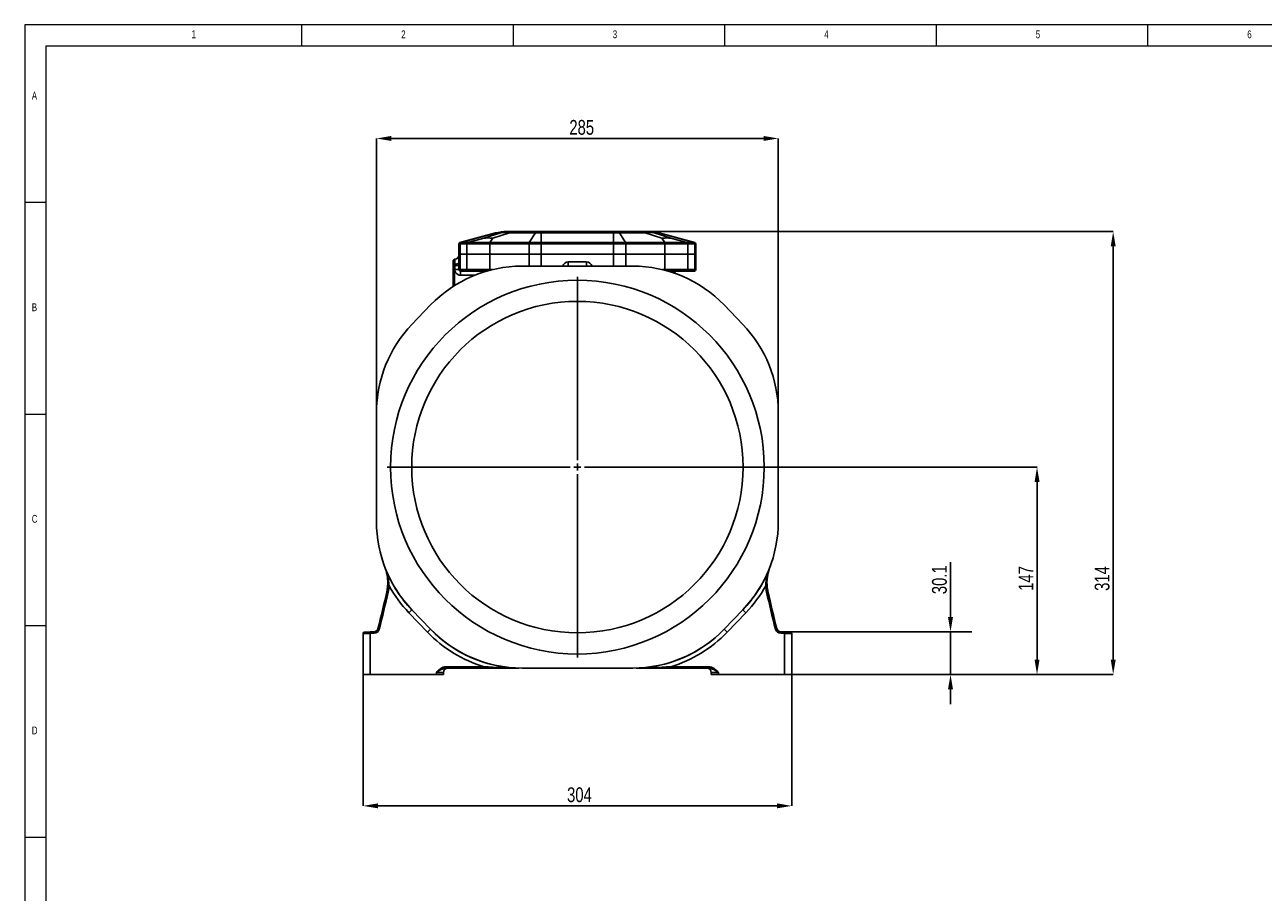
# Model space of a CAD drawing. Header units: millimetres. Extents: x 5 to 589, y 5 to 415.
# Tile 2 of 16: x 5 to 298, y 210 to 415. Entities that reach past the tile are written whole.
import ezdxf

# ---------------------------------------------------------------- set-up
doc = ezdxf.new("R2010")
doc.units = ezdxf.units.MM
doc.header["$PDSIZE"] = -1
for name, color, linetype in [('ASSE', 2, 'Continuous'), ('CONTORNO', 179, 'Continuous'), ('QUOTE', 1, 'Continuous')]:
    doc.layers.add(name, color=color, linetype=linetype)
doc.styles.add('SLDTEXTSTYLE0', font='TXT', dxfattribs={"width": 0.75})
doc.dimstyles.new('SLDDIMSTYLE0', dxfattribs={"dimtxt": 3.5, "dimasz": 3.5, "dimexe": 0, "dimexo": 0.0625, "dimgap": 0.875, "dimtad": 1, "dimdec": 1, "dimlfac": 3, "dimrnd": 1e-09, "dimzin": 12, "dimdsep": 46, "dimtxsty": 'SLDTEXTSTYLE0', "dimsah": 1, "dimcen": 0.09, "dimadec": 0, "dimazin": 3, "dimtfac": 1, "dimtdec": 3, "dimtofl": 0, "dimtmove": 0, "dimatfit": 3, "dimfxl": 1, "dimfrac": 2, "dimtolj": 1, "dimtzin": 12, "dimarcsym": 0})
doc.dimstyles.new('SLDDIMSTYLE1', dxfattribs={"dimtxt": 3.5, "dimasz": 3.5, "dimexe": 0, "dimexo": 0.0625, "dimgap": 0.875, "dimtad": 1, "dimdec": 1, "dimlfac": 3, "dimrnd": 1e-09, "dimzin": 12, "dimdsep": 46, "dimtxsty": 'SLDTEXTSTYLE0', "dimsah": 1, "dimcen": 0.09, "dimadec": 0, "dimazin": 3, "dimtfac": 1, "dimtdec": 3, "dimtmove": 0, "dimatfit": 0, "dimfxl": 1, "dimfrac": 2, "dimtolj": 1, "dimtzin": 12, "dimarcsym": 0})

# ---------------------------------------------------------------- blocks, each defined once
blk = doc.blocks.new('_D_6')
at = {"layer": 'Defpoints', "color": 0}
for p in [(223.87, 271.59), (228.93, 271.59), (186.32, 261.55)]:
    blk.add_point(p, dxfattribs=at)
at = {"layer": 'QUOTE', "color": 0, "lineweight": -2}
for p, q in [((223.87, 275.09), (223.87, 288.09)), ((228.87, 271.59), (223.87, 271.59)), ((223.87, 261.55), (223.87, 271.59)), ((186.38, 261.55), (223.87, 261.55)), ((223.87, 258.05), (223.87, 254.55))]:
    blk.add_line(p, q, dxfattribs=at)
at = {"layer": 'QUOTE', "color": 0}
for points in [[(223.28, 275.09), (224.45, 275.09), (223.87, 271.59)], [(223.28, 258.05), (224.45, 258.05), (223.87, 261.55)]]:
    blk.add_solid(points, dxfattribs=at)
at = {"layer": 'QUOTE', "color": 0, "insert": (219.49, 283.93), "char_height": 3.5, "attachment_point": 2, "rotation": 90, "style": 'SLDTEXTSTYLE0'}
blk.add_mtext('\\A1;30.1', dxfattribs=at)
blk = doc.blocks.new('_D_7')
at = {"layer": 'Defpoints', "color": 0}
for p in [(126.18, 366.21), (186.32, 261.55), (262.32, 261.55)]:
    blk.add_point(p, dxfattribs=at)
at = {"layer": 'QUOTE', "color": 0, "lineweight": -2}
for p, q in [((126.24, 366.21), (262.32, 366.21)), ((262.32, 362.71), (262.32, 265.05)), ((186.38, 261.55), (262.32, 261.55))]:
    blk.add_line(p, q, dxfattribs=at)
at = {"layer": 'QUOTE', "color": 0}
for points in [[(261.74, 362.71), (262.91, 362.71), (262.32, 366.21)], [(261.74, 265.05), (262.91, 265.05), (262.32, 261.55)]]:
    blk.add_solid(points, dxfattribs=at)
at = {"layer": 'QUOTE', "color": 0, "insert": (257.95, 284.23), "char_height": 3.5, "attachment_point": 2, "rotation": 90, "style": 'SLDTEXTSTYLE0'}
blk.add_mtext('\\A1;314', dxfattribs=at)
blk = doc.blocks.new('_D_8')
at = {"layer": 'Defpoints', "color": 0}
for p in [(180.66, 310.55), (186.32, 261.55), (244.32, 261.55)]:
    blk.add_point(p, dxfattribs=at)
at = {"layer": 'QUOTE', "color": 0, "lineweight": -2}
for p, q in [((180.72, 310.55), (244.32, 310.55)), ((244.32, 307.05), (244.32, 265.05)), ((186.38, 261.55), (244.32, 261.55))]:
    blk.add_line(p, q, dxfattribs=at)
at = {"layer": 'QUOTE', "color": 0}
for points in [[(243.74, 307.05), (244.91, 307.05), (244.32, 310.55)], [(243.74, 265.05), (244.91, 265.05), (244.32, 261.55)]]:
    blk.add_solid(points, dxfattribs=at)
at = {"layer": 'QUOTE', "color": 0, "insert": (239.95, 284.23), "char_height": 3.5, "attachment_point": 2, "rotation": 90, "style": 'SLDTEXTSTYLE0'}
blk.add_mtext('\\A1;147', dxfattribs=at)
blk = doc.blocks.new('_D_9')
at = {"layer": 'Defpoints', "color": 0}
for p in [(88.16, 388.21), (88.16, 323.45), (183.16, 323.45)]:
    blk.add_point(p, dxfattribs=at)
at = {"layer": 'QUOTE', "color": 0, "lineweight": -2}
for p, q in [((88.16, 323.51), (88.16, 388.21)), ((179.66, 388.21), (91.66, 388.21)), ((183.16, 323.51), (183.16, 388.21))]:
    blk.add_line(p, q, dxfattribs=at)
at = {"layer": 'QUOTE', "color": 0}
for points in [[(91.66, 388.8), (91.66, 387.63), (88.16, 388.21)], [(179.66, 388.8), (179.66, 387.63), (183.16, 388.21)]]:
    blk.add_solid(points, dxfattribs=at)
at = {"layer": 'QUOTE', "color": 0, "insert": (136.68, 392.59), "char_height": 3.5, "attachment_point": 2, "style": 'SLDTEXTSTYLE0'}
blk.add_mtext('\\A1;285', dxfattribs=at)
blk = doc.blocks.new('_D_10')
at = {"layer": 'Defpoints', "color": 0}
for p in [(84.99, 261.55), (186.32, 261.55), (84.99, 230.49)]:
    blk.add_point(p, dxfattribs=at)
at = {"layer": 'QUOTE', "color": 0, "lineweight": -2}
for p, q in [((84.99, 261.48), (84.99, 230.49)), ((186.32, 261.48), (186.32, 230.49)), ((182.82, 230.49), (88.49, 230.49))]:
    blk.add_line(p, q, dxfattribs=at)
at = {"layer": 'QUOTE', "color": 0}
for points in [[(88.49, 231.08), (88.49, 229.91), (84.99, 230.49)], [(182.82, 231.08), (182.82, 229.91), (186.32, 230.49)]]:
    blk.add_solid(points, dxfattribs=at)
at = {"layer": 'QUOTE', "color": 0, "insert": (136.14, 234.87), "char_height": 3.5, "attachment_point": 2, "style": 'SLDTEXTSTYLE0'}
blk.add_mtext('\\A1;304', dxfattribs=at)
blk = doc.blocks.new('SW_CENTERMARKSYMBOL_4')
at = {"layer": 'CONTORNO', "color": 0}
for p, q in [((0, 1.67), (0, 45)), ((-1.67, 0), (-45, 0)), ((0, 0), (-0.83, 0)), ((0, 0), (0, 0.83)), ((0, 0), (0, -0.83)), ((0, 0), (0.83, 0)), ((1.67, 0), (45, 0)), ((0, -1.67), (0, -45))]:
    blk.add_line(p, q, dxfattribs=at)

msp = doc.modelspace()

# ---------------------------------------------------------------- linework, layer by layer
at = {"color": 7, "linetype": 'Continuous', "lineweight": 18}
for p, q in [((5.014, 415.077), (5.014, 5.095)), ((589.403, 415.077), (5.014, 415.077)), ((70.514, 410.077), (70.514, 415.077)), ((120.514, 415.077), (120.514, 410.077)), ((170.514, 410.077), (170.514, 415.077)), ((220.514, 415.077), (220.514, 410.077)), ((270.514, 410.077), (270.514, 415.077)), ((420.514, 410.039), (10.014, 410.039)), ((10.014, 410.039), (10.014, 10.057)), ((10.014, 373.077), (5.014, 373.077)), ((5.014, 323.077), (10.014, 323.077)), ((10.014, 273.077), (5.014, 273.077)), ((5.014, 223.077), (10.014, 223.077))]:
    msp.add_line(p, q, dxfattribs=at)
at = {"color": 7}
for p, q in [((118.924, 366.214), (119.006, 366.214)), ((119.006, 366.214), (120.081, 366.214)), ((120.081, 366.214), (126.176, 366.214)), ((126.176, 366.214), (127.113, 366.214)), ((127.113, 366.214), (144.197, 366.214)), ((127.113, 366.214), (127.113, 365.873)), ((144.197, 366.214), (144.197, 365.873)), ((144.197, 366.214), (145.134, 366.214)), ((145.134, 366.214), (151.23, 366.214)), ((151.23, 366.214), (152.304, 366.214)), ((152.304, 366.214), (152.386, 366.214)), ((107.908, 363.291), (107.655, 363.291)), ((107.655, 363.291), (107.655, 360.881)), ((116.336, 365.873), (107.902, 363.613)), ((107.902, 363.613), (108.152, 363.613)), ((107.908, 363.291), (107.908, 360.881)), ((109.543, 363.291), (107.908, 363.291)), ((116.457, 365.873), (108.152, 363.613)), ((108.152, 363.613), (109.786, 363.613)), ((114.95, 363.291), (109.543, 363.291)), ((109.543, 363.291), (109.543, 360.881)), ((113.559, 364.64), (109.786, 363.613)), ((109.786, 363.613), (114.993, 363.613)), ((113.559, 364.64), (117.532, 365.873)), ((124.219, 363.291), (114.95, 363.291)), ((114.95, 363.291), (114.95, 360.881)), ((115.659, 364.64), (114.993, 363.613)), ((114.993, 363.613), (124.262, 363.613)), ((119.631, 365.873), (115.659, 364.64)), ((116.457, 365.873), (116.336, 365.873)), ((117.532, 365.873), (116.457, 365.873)), ((125.726, 365.873), (119.631, 365.873)), ((124.219, 363.291), (124.219, 360.881)), ((127.113, 363.291), (124.219, 363.291)), ((125.726, 365.873), (124.262, 363.613)), ((124.262, 363.613), (127.113, 363.613)), ((127.113, 365.873), (125.726, 365.873)), ((127.113, 365.873), (127.113, 363.613)), ((144.197, 365.873), (127.113, 365.873)), ((127.113, 363.613), (144.197, 363.613)), ((127.113, 363.613), (127.113, 363.291)), ((144.197, 363.291), (127.113, 363.291)), ((127.113, 363.291), (127.113, 360.881)), ((144.197, 365.873), (144.197, 363.613)), ((145.584, 365.873), (144.197, 365.873)), ((144.197, 363.613), (144.197, 363.291)), ((144.197, 363.613), (147.048, 363.613)), ((144.197, 363.291), (144.197, 360.881)), ((147.091, 363.291), (144.197, 363.291)), ((145.584, 365.873), (147.048, 363.613)), ((151.679, 365.873), (145.584, 365.873)), ((147.048, 363.613), (156.317, 363.613)), ((147.091, 363.291), (147.091, 360.881)), ((156.36, 363.291), (147.091, 363.291)), ((155.652, 364.64), (151.679, 365.873)), ((153.779, 365.873), (157.751, 364.64)), ((154.853, 365.873), (153.779, 365.873)), ((154.853, 365.873), (163.159, 363.613)), ((154.975, 365.873), (154.853, 365.873)), ((154.975, 365.873), (163.408, 363.613)), ((155.652, 364.64), (156.317, 363.613)), ((156.317, 363.613), (161.524, 363.613)), ((156.36, 363.291), (156.36, 360.881)), ((161.768, 363.291), (156.36, 363.291)), ((157.751, 364.64), (161.524, 363.613)), ((161.524, 363.613), (163.159, 363.613)), ((161.768, 363.291), (161.768, 360.881)), ((163.402, 363.291), (161.768, 363.291)), ((163.159, 363.613), (163.408, 363.613)), ((163.402, 363.291), (163.402, 360.881)), ((163.655, 363.291), (163.402, 363.291)), ((163.655, 363.291), (163.655, 360.881)), ((107.908, 360.881), (107.655, 360.881)), ((107.655, 358.799), (107.655, 360.881)), ((109.543, 360.881), (107.908, 360.881)), ((107.908, 360.881), (107.908, 357.214)), ((114.95, 360.881), (109.543, 360.881)), ((109.543, 357.214), (109.543, 360.881)), ((124.219, 360.881), (114.95, 360.881)), ((114.95, 360.881), (114.95, 357.214)), ((127.113, 360.881), (124.219, 360.881)), ((124.219, 358.047), (124.219, 360.881)), ((144.197, 360.881), (127.113, 360.881)), ((127.113, 360.881), (127.113, 358.047)), ((147.091, 360.881), (144.197, 360.881)), ((144.197, 358.047), (144.197, 360.881)), ((156.36, 360.881), (147.091, 360.881)), ((147.091, 360.881), (147.091, 358.047)), ((156.36, 357.214), (156.36, 360.881)), ((161.768, 360.881), (156.36, 360.881)), ((161.768, 360.881), (161.768, 357.214)), ((163.402, 360.881), (161.768, 360.881)), ((163.402, 357.214), (163.402, 360.881)), ((163.655, 360.881), (163.402, 360.881)), ((163.655, 360.881), (163.655, 357.214)), ((106.322, 358.214), (106.322, 359.326)), ((106.322, 358.214), (106.643, 358.214)), ((106.322, 353.259), (106.322, 358.214)), ((106.643, 359.659), (106.69, 359.661)), ((106.643, 359.659), (106.643, 358.214)), ((106.643, 358.214), (106.69, 358.214)), ((106.643, 358.214), (106.643, 353.464)), ((106.69, 358.56), (106.69, 359.661)), ((107.655, 358.214), (106.69, 358.214)), ((106.69, 357.214), (106.69, 358.214)), ((107.655, 357.214), (106.69, 357.214)), ((107.655, 358.214), (107.655, 357.214)), ((107.655, 357.214), (107.908, 357.214)), ((107.908, 357.214), (109.543, 357.214)), ((109.543, 357.214), (114.95, 357.214)), ((114.95, 357.214), (115.559, 357.214)), ((148.729, 358.047), (122.581, 358.047)), ((133.488, 359.047), (137.822, 359.047)), ((133.488, 359.047), (133.488, 358.047)), ((137.822, 359.047), (137.822, 358.047)), ((155.751, 357.214), (156.36, 357.214)), ((156.36, 357.214), (161.768, 357.214)), ((161.768, 357.214), (163.402, 357.214)), ((163.402, 357.214), (163.655, 357.214)), ((108.237, 356.881), (107.989, 356.881)), ((111.387, 355.881), (108.024, 355.881)), ((109.871, 356.881), (108.237, 356.881)), ((114.296, 356.881), (109.871, 356.881)), ((112.988, 356.829), (112.988, 356.472)), ((161.439, 356.881), (157.014, 356.881)), ((163.074, 356.881), (161.439, 356.881)), ((163.322, 356.881), (163.074, 356.881)), ((100.971, 348.856), (96.545, 344.26)), ((174.765, 344.26), (170.339, 348.856)), ((88.155, 323.451), (88.155, 297.643)), ((183.155, 297.643), (183.155, 323.451)), ((90.594, 281.096), (90.92, 281.023)), ((90.699, 281.637), (90.812, 282.805)), ((90.8, 282.478), (91.133, 282.452)), ((180.51, 282.478), (180.177, 282.452)), ((180.716, 281.096), (180.391, 281.023)), ((180.492, 282.97), (180.558, 282.005)), ((95.825, 276.14), (96.535, 276.824)), ((100.251, 271.544), (95.825, 276.14)), ((96.535, 276.824), (100.961, 272.228)), ((96.545, 276.834), (100.971, 272.238)), ((170.339, 272.238), (174.765, 276.834)), ((170.349, 272.228), (174.775, 276.824)), ((175.485, 276.14), (171.059, 271.544)), ((174.775, 276.824), (175.485, 276.14)), ((88.51, 272.366), (88.833, 272.284)), ((182.8, 272.366), (182.477, 272.284)), ((86.655, 271.257), (84.988, 271.222)), ((84.988, 261.547), (84.988, 271.222)), ((85.313, 271.556), (86.646, 271.591)), ((86.646, 271.591), (87.568, 271.615)), ((86.646, 271.591), (86.655, 271.257)), ((87.576, 271.282), (86.655, 271.257)), ((86.655, 271.257), (86.655, 261.547)), ((87.568, 271.615), (87.576, 271.282)), ((100.251, 271.544), (100.961, 272.228)), ((170.349, 272.228), (171.059, 271.544)), ((183.742, 271.615), (183.734, 271.282)), ((184.655, 271.257), (183.734, 271.282)), ((183.742, 271.615), (184.664, 271.591)), ((184.664, 271.591), (184.655, 271.257)), ((186.322, 271.222), (184.655, 271.257)), ((184.655, 261.547), (184.655, 271.257)), ((184.664, 271.591), (185.997, 271.556)), ((186.322, 271.222), (186.322, 261.547)), ((84.988, 261.547), (86.655, 261.547)), ((102.322, 261.547), (86.655, 261.547)), ((103.988, 262.047), (102.322, 262.047)), ((102.322, 261.547), (102.322, 262.047)), ((102.322, 261.547), (103.988, 261.547)), ((103.988, 262.047), (103.988, 261.547)), ((104.631, 263.047), (104.631, 263.381)), ((104.631, 263.381), (113.587, 263.381)), ((113.587, 263.047), (104.631, 263.047)), ((113.587, 263.047), (113.587, 263.381)), ((122.581, 263.047), (148.729, 263.047)), ((157.723, 263.047), (157.723, 263.381)), ((157.723, 263.381), (166.679, 263.381)), ((166.679, 263.047), (157.723, 263.047)), ((166.679, 263.047), (166.679, 263.381)), ((168.988, 262.047), (167.322, 262.047)), ((167.322, 261.547), (167.322, 262.047)), ((167.322, 261.547), (168.988, 261.547)), ((168.988, 262.047), (168.988, 261.547)), ((184.655, 261.547), (168.988, 261.547)), ((184.655, 261.547), (186.322, 261.547))]:
    msp.add_line(p, q, dxfattribs=at)
for radius in [44.167, 39.167]:
    msp.add_circle((135.655, 310.547), radius, dxfattribs=at)
for centre, radius, start, end in [((118.924, 356.214), 10, 90, 105), ((119.006, 356.506), 9.708, 90.00317, 105.22553), ((120.081, 356.506), 9.708, 90.00317, 105.22553), ((118.581, 360.833), 5.148, 78.23425, 101.76575), ((120.179, 365.618), 0.604, 99.34024, 154.99541), ((126.274, 365.618), 0.604, 99.34024, 154.99541), ((145.036, 365.618), 0.604, 25.00459, 80.65976), ((151.132, 365.618), 0.604, 25.00459, 80.65976), ((151.229, 356.506), 9.708, 74.77447, 89.99683), ((152.729, 360.833), 5.148, 78.23425, 101.76575), ((152.304, 356.506), 9.708, 74.77447, 89.99683), ((152.386, 356.214), 10, 75, 90), ((107.988, 363.291), 0.333, 105, 180), ((108.241, 363.293), 0.332, 105.5589, 180.28663), ((109.875, 363.293), 0.332, 105.5589, 180.28663), ((115.778, 363.345), 0.83, 161.12439, 183.69627), ((125.047, 363.345), 0.83, 161.12439, 183.69627), ((146.263, 363.345), 0.83, 356.30373, 18.87561), ((155.532, 363.345), 0.83, 356.30373, 18.87561), ((161.435, 363.293), 0.332, 359.71337, 74.4411), ((163.069, 363.293), 0.332, 359.71337, 74.4411), ((163.322, 363.291), 0.333, 0, 75), ((106.655, 360.66), 1, 272, 0), ((122.581, 328.047), 30, 90, 136.08092), ((106.655, 359.326), 0.333, 92, 180), ((106.91, 359.739), 1.199, 259.41474, 308.3932), ((108.239, 357.211), 0.331, 179.56481, 269.55809), ((109.873, 357.211), 0.331, 179.56481, 269.55809), ((116.665, 357.21), 1.715, 179.85597, 184.93069), ((133.488, 357.714), 1.333, 90, 165.52249), ((137.822, 357.714), 1.333, 14.47751, 90), ((148.729, 328.047), 30, 43.91908, 90), ((154.645, 357.21), 1.715, 355.06931, 0.14403), ((161.437, 357.211), 0.331, 270.44191, 0.43519), ((163.071, 357.211), 0.331, 270.44191, 0.43519), ((163.322, 357.214), 0.333, 270, 0), ((100.834, 356.13), 7.194, 358.01091, 5.98665), ((159.322, 355.881), 1, 90, 147.44072), ((118.155, 323.451), 30, 136.08092, 180), ((153.155, 323.451), 30, 0, 43.91908), ((118.155, 297.643), 30, 180, 223.91908), ((153.155, 297.643), 30, 316.08092, 0), ((80.831, 283.259), 10, 18.85584, 21.07611), ((118.155, 297.643), 30.014, 202.1079, 223.91908), ((153.155, 297.643), 30.014, 316.08092, 337.8921), ((190.479, 283.259), 10, 158.92389, 161.14416), ((-178.875, 340.81), 276.006, 345.64212, 347.50519), ((80.831, 283.259), 10, 347.50519, 355.51831), ((80.831, 283.259), 10.333, 347.50519, 355.51831), ((118.155, 297.643), 31, 209.34431, 223.91908), ((153.155, 297.643), 31, 316.08092, 330.65569), ((190.479, 283.259), 10.333, 184.48169, 192.49481), ((190.479, 283.259), 10, 184.48169, 192.49481), ((450.185, 340.81), 276.006, 192.49481, 194.35788), ((-178.875, 340.81), 276.339, 345.64212, 347.50519), ((450.185, 340.81), 276.339, 192.49481, 194.35788), ((87.542, 272.614), 1, 271.5, 345.64212), ((183.769, 272.614), 1, 194.35788, 268.5), ((85.322, 271.222), 0.333, 91.5, 180), ((87.542, 272.614), 1.333, 271.5, 345.64212), ((122.581, 293.047), 31, 223.91908, 253.13466), ((122.581, 293.047), 30.014, 223.91908, 267.96897), ((122.581, 293.047), 30, 223.91908, 270), ((148.729, 293.047), 30, 270, 316.08092), ((148.729, 293.047), 30.014, 272.03103, 316.08092), ((148.729, 293.047), 31, 286.86534, 316.08092), ((183.769, 272.614), 1.333, 194.35788, 268.5), ((185.988, 271.222), 0.333, 0, 88.5), ((104.988, 262.047), 1, 90, 180), ((166.322, 262.047), 1, 0, 90)]:
    msp.add_arc(centre, radius, start, end, dxfattribs=at)
for points, knots in [([(113.559, 364.64), (113.587, 364.645), (113.617, 364.649), (113.677, 364.658), (113.709, 364.662), (113.806, 364.673), (113.874, 364.679), (114.02, 364.689), (114.098, 364.693), (114.261, 364.698), (114.348, 364.699), (114.616, 364.699), (114.808, 364.694), (115.114, 364.679), (115.219, 364.673), (115.381, 364.662), (115.435, 364.658), (115.546, 364.649), (115.602, 364.645), (115.659, 364.64)], [0, 0, 0, 0, 0.0625, 0.0625, 0.125, 0.125, 0.25, 0.25, 0.375, 0.375, 0.5, 0.5, 0.75, 0.75, 0.875, 0.875, 0.9375, 0.9375, 1, 1, 1, 1]), ([(155.652, 364.64), (155.708, 364.645), (155.764, 364.649), (155.875, 364.658), (155.93, 364.662), (156.092, 364.673), (156.198, 364.679), (156.403, 364.689), (156.502, 364.693), (156.696, 364.698), (156.79, 364.699), (157.058, 364.699), (157.219, 364.694), (157.437, 364.679), (157.505, 364.673), (157.602, 364.662), (157.633, 364.658), (157.694, 364.649), (157.723, 364.645), (157.751, 364.64)], [0, 0, 0, 0, 0.0625, 0.0625, 0.125, 0.125, 0.25, 0.25, 0.375, 0.375, 0.5, 0.5, 0.75, 0.75, 0.875, 0.875, 0.9375, 0.9375, 1, 1, 1, 1]), ([(108.024, 355.881), (107.936, 355.881), (107.849, 355.889), (107.677, 355.923), (107.593, 355.949), (107.433, 356.015), (107.356, 356.056), (107.21, 356.154), (107.142, 356.209), (107.018, 356.334), (106.963, 356.401), (106.867, 356.545), (106.825, 356.623), (106.758, 356.784), (106.733, 356.867), (106.699, 357.038), (106.69, 357.126), (106.69, 357.214)], [0, 0, 0, 0, 0.125, 0.125, 0.25, 0.25, 0.375, 0.375, 0.5, 0.5, 0.625, 0.625, 0.75, 0.75, 0.875, 0.875, 1, 1, 1, 1]), ([(107.655, 357.214), (107.655, 357.17), (107.664, 357.126), (107.698, 357.045), (107.722, 357.009), (107.816, 356.916), (107.902, 356.881), (107.989, 356.881)], [0, 0, 0, 0, 0.25, 0.25, 0.5, 0.5, 1, 1, 1, 1]), ([(90.8, 282.478), (90.814, 282.657), (90.823, 282.835), (90.832, 283.188), (90.832, 283.363), (90.822, 283.711), (90.813, 283.883), (90.785, 284.228), (90.767, 284.398), (90.701, 284.901), (90.641, 285.227), (90.49, 285.868), (90.4, 286.182), (90.294, 286.491)], [0, 0, 0, 0, 0.125, 0.125, 0.25, 0.25, 0.375, 0.375, 0.5, 0.5, 0.75, 0.75, 1, 1, 1, 1]), ([(91.133, 282.452), (91.117, 282.795), (91.086, 283.132), (90.998, 283.799), (90.941, 284.13), (90.806, 284.78), (90.727, 285.099), (90.552, 285.729), (90.455, 286.04), (90.348, 286.348)], [0, 0, 0, 0, 0.25, 0.25, 0.5, 0.5, 0.75, 0.75, 1, 1, 1, 1]), ([(180.177, 282.452), (180.193, 282.795), (180.225, 283.132), (180.312, 283.799), (180.369, 284.13), (180.505, 284.78), (180.583, 285.099), (180.758, 285.729), (180.856, 286.04), (180.962, 286.348)], [0, 0, 0, 0, 0.25, 0.25, 0.5, 0.5, 0.75, 0.75, 1, 1, 1, 1]), ([(180.51, 282.478), (180.496, 282.657), (180.487, 282.835), (180.478, 283.188), (180.478, 283.363), (180.488, 283.711), (180.497, 283.883), (180.525, 284.228), (180.543, 284.398), (180.609, 284.901), (180.669, 285.227), (180.82, 285.868), (180.91, 286.182), (181.016, 286.491)], [0, 0, 0, 0, 0.125, 0.125, 0.25, 0.25, 0.375, 0.375, 0.5, 0.5, 0.75, 0.75, 1, 1, 1, 1]), ([(104.631, 263.381), (104.4, 263.381), (104.177, 263.337), (103.742, 263.183), (103.542, 263.076), (103.257, 262.886), (103.165, 262.818), (102.986, 262.675), (102.899, 262.601), (102.73, 262.447), (102.647, 262.369), (102.483, 262.209), (102.402, 262.128), (102.322, 262.047)], [0, 0, 0, 0, 0.25, 0.25, 0.5, 0.5, 0.625, 0.625, 0.75, 0.75, 0.875, 0.875, 1, 1, 1, 1]), ([(104.631, 263.047), (104.524, 263.047), (104.419, 263.036), (104.211, 262.998), (104.108, 262.971), (103.807, 262.871), (103.616, 262.783), (103.24, 262.589), (103.056, 262.483), (102.781, 262.322), (102.689, 262.267), (102.506, 262.158), (102.413, 262.102), (102.322, 262.047)], [0, 0, 0, 0, 0.125, 0.125, 0.25, 0.25, 0.5, 0.5, 0.75, 0.75, 0.875, 0.875, 1, 1, 1, 1]), ([(113.587, 263.381), (114.252, 263.333), (114.915, 263.291), (116.241, 263.215), (116.903, 263.182), (118.885, 263.099), (120.202, 263.064), (121.517, 263.052)], [0, 0, 0, 0, 0.25, 0.25, 0.5, 0.5, 1, 1, 1, 1]), ([(113.587, 263.047), (114.281, 263.047), (114.971, 263.047), (116.349, 263.047), (117.035, 263.047), (119.084, 263.047), (120.439, 263.047), (121.793, 263.047)], [0, 0, 0, 0, 0.25, 0.25, 0.5, 0.5, 1, 1, 1, 1]), ([(157.723, 263.047), (157.03, 263.047), (156.339, 263.047), (154.962, 263.047), (154.275, 263.047), (152.226, 263.047), (150.871, 263.047), (149.517, 263.047)], [0, 0, 0, 0, 0.25, 0.25, 0.5, 0.5, 1, 1, 1, 1]), ([(157.723, 263.381), (157.058, 263.333), (156.395, 263.291), (155.07, 263.215), (154.407, 263.182), (152.426, 263.099), (151.109, 263.064), (149.793, 263.052)], [0, 0, 0, 0, 0.25, 0.25, 0.5, 0.5, 1, 1, 1, 1]), ([(166.679, 263.381), (166.91, 263.381), (167.134, 263.337), (167.568, 263.183), (167.768, 263.076), (168.053, 262.886), (168.145, 262.818), (168.324, 262.675), (168.411, 262.601), (168.58, 262.447), (168.663, 262.369), (168.827, 262.209), (168.908, 262.128), (168.988, 262.047)], [0, 0, 0, 0, 0.25, 0.25, 0.5, 0.5, 0.625, 0.625, 0.75, 0.75, 0.875, 0.875, 1, 1, 1, 1]), ([(166.679, 263.047), (166.786, 263.047), (166.891, 263.036), (167.099, 262.998), (167.202, 262.971), (167.503, 262.871), (167.694, 262.783), (168.07, 262.589), (168.254, 262.483), (168.529, 262.322), (168.621, 262.267), (168.804, 262.158), (168.897, 262.102), (168.988, 262.047)], [0, 0, 0, 0, 0.125, 0.125, 0.25, 0.25, 0.5, 0.5, 0.75, 0.75, 0.875, 0.875, 1, 1, 1, 1])]:
    msp.add_open_spline(points, degree=3, knots=knots, dxfattribs=at)
for points in [[(106.69, 358.214), (106.69, 358.331), (106.69, 358.446), (106.69, 358.56)], [(107.655, 358.799), (107.655, 358.606), (107.655, 358.411), (107.655, 358.214)], [(90.348, 286.348), (90.329, 286.395), (90.311, 286.443), (90.294, 286.491)], [(181.016, 286.491), (180.999, 286.443), (180.982, 286.395), (180.962, 286.348)], [(121.793, 263.047), (121.701, 263.047), (121.609, 263.049), (121.517, 263.052)], [(149.793, 263.052), (149.701, 263.049), (149.609, 263.047), (149.517, 263.047)]]:
    msp.add_open_spline(points, degree=3, dxfattribs=at)
at = {"layer": 'QUOTE'}
msp.add_line((184.664, 271.591), (228.931, 271.591), dxfattribs=at)

# ---------------------------------------------------------------- block references
at = {"layer": 'ASSE'}
msp.add_blockref('SW_CENTERMARKSYMBOL_4', (135.655, 310.547), dxfattribs=at)

# ---------------------------------------------------------------- texts
at = {"color": 7, "linetype": 'Continuous', "lineweight": 0, "char_height": 1.852, "attachment_point": 1, "style": 'SLDTEXTSTYLE0'}
for s, insert in [('1', (44.441, 413.745)), ('2', (94.025, 413.745)), ('3', (144.025, 413.745)), ('4', (194.025, 413.745)), ('5', (244.025, 413.745)), ('6', (294.025, 413.745)), ('A', (6.681, 399.245)), ('B', (6.681, 349.245)), ('C', (6.681, 299.245)), ('D', (6.681, 249.245))]:
    msp.add_mtext(s, dxfattribs=dict(at, insert=insert))

# ---------------------------------------------------------------- dimensions: what is measured, and where the dimension line sits
at = {"layer": 'QUOTE'}
for base, p1, p2, picture, middle in [((88.155, 388.214), (183.155, 323.451), (88.155, 323.451), '_D_9', (136.684, 388.214)), ((84.988, 230.492), (186.322, 261.547), (84.988, 261.547), '_D_10', (136.136, 230.492))]:
    dim = msp.add_linear_dim(base=base, p1=p1, p2=p2, dimstyle='SLDDIMSTYLE0', dxfattribs=at)
    dim.commit()
    dim.dimension.update_dxf_attribs({"geometry": picture, "text_midpoint": middle, "dimtype": 160})
for base, p1, p2, dimstyle, picture, middle in [((262.322, 261.547), (126.176, 366.214), (186.322, 261.547), 'SLDDIMSTYLE0', '_D_7', (262.322, 284.226)), ((244.322, 261.547), (180.655, 310.547), (186.322, 261.547), 'SLDDIMSTYLE0', '_D_8', (244.322, 284.226)), ((223.866, 271.591), (186.322, 261.547), (228.931, 271.591), 'SLDDIMSTYLE1', '_D_6', (223.866, 283.93))]:
    dim = msp.add_linear_dim(base=base, p1=p1, p2=p2, angle=90, dimstyle=dimstyle, dxfattribs=at)
    dim.commit()
    dim.dimension.update_dxf_attribs({"geometry": picture, "text_midpoint": middle, "dimtype": 160})

doc.saveas('drawing.dxf')
